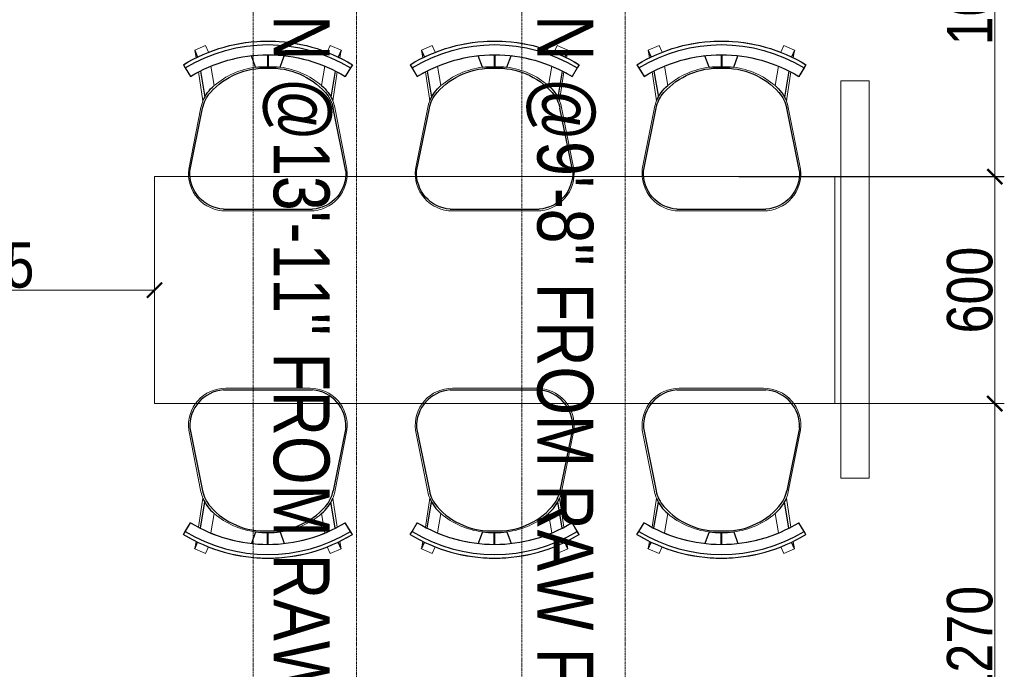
# Model space of a CAD drawing. Header units: millimetres. Extents: x -106827 to 92813, y -35754 to 7831.
# Tile 73 of 150: x -37125 to -34520, y -21851 to -20134. Entities that reach past the tile are written whole.
import ezdxf
from ezdxf.xclip import XClip

# ---------------------------------------------------------------- set-up
doc = ezdxf.new("R2010")
doc.units = ezdxf.units.MM
doc.header["$XCLIPFRAME"] = 2
doc.header["$PDMODE"] = 35
doc.linetypes.add('General Arrangement Plan$0$( Hidden )', pattern=[0.375, 0.25, -0.125])
for name, color, linetype, lineweight in [('General Arrangement Plan$0$DIM', 7, 'Continuous', 13), ('General Arrangement Plan$1$A-PARTITION', 23, 'Continuous', 9), ('General Arrangement Plan$1$BEAM', 113, 'Continuous', 9), ('General Arrangement Plan$1$FURN', 252, 'Continuous', 5)]:
    doc.layers.add(name, color=color, linetype=linetype, lineweight=lineweight)
doc.layers.add('General Arrangement Plan$1$ID-LOOSE2', color=8, linetype='Continuous')
doc.styles.add('General Arrangement Plan$1$Standard', font='ARIALN.TTF')
doc.styles.add('General Arrangement Plan$1$TMH-TEXT', font='simplex.shx', dxfattribs={"width": 0.8})
doc.dimstyles.new('General Arrangement Plan$1$TFS-Dim', dxfattribs={"dimtxt": 120, "dimasz": 40, "dimexe": 25, "dimexo": 25, "dimgap": 4.5, "dimtad": 1, "dimdec": 0, "dimzin": 0, "dimdsep": 46, "dimtxsty": 'General Arrangement Plan$1$Standard', "dimblk": 'General Arrangement Plan$1$_ArchTick', "dimcen": 0.09, "dimdle": 2, "dimclrd": 256, "dimclre": 8, "dimadec": 0, "dimazin": 0, "dimtfac": 1, "dimtdec": 0, "dimtofl": 0, "dimtmove": 1, "dimatfit": 3, "dimfxl": 1, "dimtolj": 1, "dimtzin": 0, "dimlwd": -1, "dimlwe": -1, "dimarcsym": 0})

# ---------------------------------------------------------------- blocks, each defined once
blk = doc.blocks.new('General Arrangement Plan$1$_ArchTick')
at = {"color": 0, "linetype": 'ByBlock', "const_width": 0.15}
blk.add_lwpolyline([(-0.5, -0.5), (0.5, 0.5)], dxfattribs=at)
blk = doc.blocks.new('*D261')
at = {"layer": 'Defpoints', "color": 0}
for p in [(4638.5, 8335.5), (4674.4, 7066), (5061.9, 7066)]:
    blk.add_point(p, dxfattribs=at)
at = {"layer": 'General Arrangement Plan$0$DIM', "color": 8}
blk.add_line((5061.9, 8337.5), (5061.9, 7064), dxfattribs=at)
at = {"layer": 'General Arrangement Plan$0$DIM', "color": 8, "linetype": 'General Arrangement Plan$0$( Hidden )'}
for p, q in [((4663.5, 8335.5), (5086.9, 8335.5)), ((4699.4, 7066), (5086.9, 7066))]:
    blk.add_line(p, q, dxfattribs=at)
at = {"layer": 'General Arrangement Plan$0$DIM', "color": 8, "xscale": 40, "yscale": 40, "zscale": 40}
for p, rotation in [((5061.9, 8335.5), 90), ((5061.9, 7066), 270)]:
    blk.add_blockref('General Arrangement Plan$1$_ArchTick', p, dxfattribs=dict(at, rotation=rotation))
at = {"layer": 'General Arrangement Plan$0$DIM', "color": 0, "insert": (4996.1, 7700.7), "char_height": 120, "attachment_point": 5, "rotation": 90, "style": 'General Arrangement Plan$1$Standard'}
blk.add_mtext('\\A1;1270', dxfattribs=at)
blk = doc.blocks.new('General Arrangement Plan$1$A$C180F00E5')
at = {"layer": 'General Arrangement Plan$1$ID-LOOSE2', "ltscale": 0.05}
for p, q in [((0.0334, 0.4698), (0.0422, 0.4499)), ((0.4666, 0.4698), (0.4578, 0.4499)), ((0.2137, 0.42), (0.2013, 0.454)), ((0.249, 0.4567), (0.249, 0.4217)), ((0.249, 0.4567), (0.249, 0.4217)), ((0.249, 0.4567), (0.249, 0.4217)), ((0.249, 0.4567), (0.249, 0.4217)), ((0.251, 0.4567), (0.251, 0.4217)), ((0.251, 0.4567), (0.251, 0.4217)), ((0.251, 0.4567), (0.251, 0.4217)), ((0.251, 0.4567), (0.251, 0.4217)), ((0.2863, 0.42), (0.2987, 0.454)), ((0, 0.4273), (0.0056, 0.4182)), ((0.0056, 0.4182), (0.0211, 0.3926)), ((0.4944, 0.4182), (0.4789, 0.3926)), ((0.5, 0.4273), (0.4944, 0.4182)), ((0.0505, 0.4078), (0.0635, 0.3317)), ((0.4495, 0.4078), (0.4365, 0.3317)), ((0.0191, 0.1124), (0.0568, 0.2987)), ((0.4809, 0.1124), (0.4432, 0.2987)), ((0.3817, 0), (0.1183, 0))]:
    blk.add_line(p, q, dxfattribs=at)
for centre, radius, start, end in [((0.25, 0.0159), 0.4814, 90, 121.2845), ((0.25, 0.0159), 0.4814, 58.7155, 90), ((0.25, 0.0159), 0.4707, 58.7155, 121.2845), ((0.25, 0.0159), 0.4408, 90, 121.2845), ((0.25, 0.0159), 0.4408, 58.7155, 90), ((0.2398, 0.2036), 0.2135, 87.2356, 138.4785), ((0.24, 0.1996), 0.2218, 87.4171, 96.8127), ((0.2602, 0.2036), 0.2135, 41.5215, 92.7644), ((0.2602, 0.2036), 0.2135, 92.7472, 92.7644), ((0.26, 0.1996), 0.2218, 83.1873, 92.5829), ((0.2398, 0.2036), 0.2135, 87.2356, 87.2528), ((0.1674, 0.2748), 0.1186, 130.1141, 157.4138), ((0.3326, 0.2748), 0.1186, 22.5862, 49.8859), ((0.1548, 0.2789), 0.1, 138.4785, 168.5607), ((0.3452, 0.2789), 0.1, 11.4393, 41.5215), ((0.1266, 0.1074), 0.1077, 177.3178, 265.5501), ((0.3734, 0.1074), 0.1077, 274.4499, 2.6822)]:
    blk.add_arc(centre, radius, start, end, dxfattribs=at)
blk = doc.blocks.new('General Arrangement Plan$1$ghg')
at = {"layer": 'General Arrangement Plan$1$FURN', "ltscale": 1000}
for points in [[(4414156.4, -494204.2), (4414156.4, -493980.8, -0.451699), (4414267.2, -493883.2), (4414430.3, -493915.5, -0.04991), (4414447.4, -493920.7), (4414524, -493909.1, 0.015491), (4414512, -493887.8), (4414543, -493869), (4414543, -493869, -0.022121), (4414561.3, -493902.3), (4414581, -493898.8), (4414593.7, -493927.4), (4414575.9, -493935.3, -0.093712), (4414575.9, -493935.3, -0.189086), (4414575.9, -494249.7), (4414593.7, -494257.6), (4414581, -494286.2), (4414561.3, -494282.7, -0.022121), (4414543, -494316.1), (4414543, -494316.1), (4414512, -494297.2, 0.015491), (4414524, -494275.9), (4414447.4, -494264.3, -0.04991), (4414430.3, -494269.5), (4414267.2, -494301.8, -0.451699), (4414156.4, -494204.2)], [(4414566.9, -494048.9), (4414536.4, -494060, 0.145154), (4414487.7, -493950.3), (4414539.2, -493941.6, -0.070666), (4414566.9, -494048.9)], [(4414566.9, -494136.1), (4414536.4, -494125, -0.145154), (4414487.7, -494234.7), (4414539.2, -494243.5, 0.070666), (4414566.9, -494136.1)]]:
    blk.add_lwpolyline(points, format="xyb", close=True, dxfattribs=at)
at = {"layer": 'General Arrangement Plan$1$FURN', "ltscale": 1000, "xscale": 894.2026233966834, "yscale": 894.2026233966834, "zscale": 894.2026233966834, "rotation": 270}
blk.add_blockref('General Arrangement Plan$1$A$C180F00E5', (4414160.9, -493869), dxfattribs=at)
blk = doc.blocks.new('*D262')
at = {"layer": 'Defpoints', "color": 0}
for p in [(2838.5, 8834.4), (2838.5, 8635.4), (1973.3, 8562.9, -0.1)]:
    blk.add_point(p, dxfattribs=at)
at = {"layer": 'General Arrangement Plan$0$DIM', "color": 8, "linetype": 'General Arrangement Plan$0$( Hidden )'}
for p, q in [((2838.5, 8809.4), (2838.5, 8610.4)), ((1973.3, 8587.9), (1973.3, 8660.4))]:
    blk.add_line(p, q, dxfattribs=at)
at = {"layer": 'General Arrangement Plan$0$DIM', "color": 8}
blk.add_line((1971.3, 8635.4), (2840.5, 8635.4), dxfattribs=at)
at = {"layer": 'General Arrangement Plan$0$DIM', "color": 8, "xscale": 40, "yscale": 40, "zscale": 40, "rotation": 180}
blk.add_blockref('General Arrangement Plan$1$_ArchTick', (1973.3, 8635.4), dxfattribs=at)
at = {"layer": 'General Arrangement Plan$0$DIM', "color": 8, "xscale": 40, "yscale": 40, "zscale": 40}
blk.add_blockref('General Arrangement Plan$1$_ArchTick', (2838.5, 8635.4), dxfattribs=at)
at = {"layer": 'General Arrangement Plan$0$DIM', "color": 0, "insert": (2405.9, 8701.2), "char_height": 120, "attachment_point": 5, "style": 'General Arrangement Plan$1$Standard'}
blk.add_mtext('\\A1;865', dxfattribs=at)
blk = doc.blocks.new('*D264')
at = {"layer": 'Defpoints', "color": 0}
for p in [(3158.8, 9935.3), (5061.9, 9935.3), (4358.8, 8935.4)]:
    blk.add_point(p, dxfattribs=at)
at = {"layer": 'General Arrangement Plan$0$DIM', "color": 8, "linetype": 'General Arrangement Plan$0$( Hidden )'}
for p, q in [((3183.8, 9935.3), (5086.9, 9935.3)), ((4383.8, 8935.4), (5086.9, 8935.4))]:
    blk.add_line(p, q, dxfattribs=at)
at = {"layer": 'General Arrangement Plan$0$DIM', "color": 8}
blk.add_line((5061.9, 8933.4), (5061.9, 9937.3), dxfattribs=at)
at = {"layer": 'General Arrangement Plan$0$DIM', "color": 8, "xscale": 40, "yscale": 40, "zscale": 40}
for p, rotation in [((5061.9, 9935.3), 90), ((5061.9, 8935.4), 270)]:
    blk.add_blockref('General Arrangement Plan$1$_ArchTick', p, dxfattribs=dict(at, rotation=rotation))
at = {"layer": 'General Arrangement Plan$0$DIM', "color": 0, "insert": (4996.1, 9435.4), "char_height": 120, "attachment_point": 5, "rotation": 90, "style": 'General Arrangement Plan$1$Standard'}
blk.add_mtext('\\A1;1000', dxfattribs=at)
blk = doc.blocks.new('*D267')
at = {"layer": 'Defpoints', "color": 0}
for p in [(2838.5, 8935.5), (2838.5, 8335.5), (5061.9, 8335.5)]:
    blk.add_point(p, dxfattribs=at)
at = {"layer": 'General Arrangement Plan$0$DIM', "color": 8}
blk.add_line((5061.9, 8937.5), (5061.9, 8333.5), dxfattribs=at)
at = {"layer": 'General Arrangement Plan$0$DIM', "color": 8, "linetype": 'General Arrangement Plan$0$( Hidden )'}
for p, q in [((2863.5, 8935.5), (5086.9, 8935.5)), ((2863.5, 8335.5), (5086.9, 8335.5))]:
    blk.add_line(p, q, dxfattribs=at)
at = {"layer": 'General Arrangement Plan$0$DIM', "color": 8, "xscale": 40, "yscale": 40, "zscale": 40}
for p, rotation in [((5061.9, 8935.5), 90), ((5061.9, 8335.5), 270)]:
    blk.add_blockref('General Arrangement Plan$1$_ArchTick', p, dxfattribs=dict(at, rotation=rotation))
at = {"layer": 'General Arrangement Plan$0$DIM', "color": 0, "insert": (4996.1, 8635.5), "char_height": 120, "attachment_point": 5, "rotation": 90, "style": 'General Arrangement Plan$1$Standard'}
blk.add_mtext('\\A1;600', dxfattribs=at)
blk = doc.blocks.new('General Arrangement Plan')
at = {"layer": 'General Arrangement Plan$1$A-PARTITION', "ltscale": 10}
blk.add_lwpolyline([(4729, 8138.3), (4654, 8138.3), (4654, 9188.4), (4729, 9188.4)], close=True, dxfattribs=at)
at = {"layer": 'General Arrangement Plan$1$BEAM', "linetype": 'General Arrangement Plan$0$( Hidden )', "ltscale": 11}
for points in [[(3373.3, 14050.1), (3373.2, 899.1), (3099.8, 899.1), (3099.8, 14050.1)], [(4084.2, 14050.1), (4084.2, 899.1), (3810.8, 899.1), (3810.8, 14050.1)]]:
    blk.add_lwpolyline(points, close=True, dxfattribs=at)
at = {"layer": 'General Arrangement Plan$1$FURN', "color": 7}
blk.add_lwpolyline([(4638.5, 8935.5), (2838.5, 8935.5), (2838.5, 8335.5), (4638.5, 8335.5)], close=True, dxfattribs=at)
at = {"layer": 'General Arrangement Plan$1$FURN', "color": 7, "xscale": -1, "rotation": 270}
for p in [(497231, -4405311.6), (497831, -4405311.6), (498431, -4405311.6)]:
    blk.add_blockref('General Arrangement Plan$1$ghg', p, dxfattribs=at)
at = {"layer": 'General Arrangement Plan$1$FURN', "color": 7, "rotation": 270}
for p in [(497231, 4422532.6), (497831, 4422532.6), (498431, 4422532.6)]:
    blk.add_blockref('General Arrangement Plan$1$ghg', p, dxfattribs=at)
at = {"layer": 'General Arrangement Plan$1$BEAM', "char_height": 147.925, "width": 5195.333, "attachment_point": 7, "rotation": 270, "style": 'General Arrangement Plan$1$TMH-TEXT'}
for s, insert in [('{\\fArial|b0|i0|c0|p34;\\C5;BOTTOM OF MS SECTION @13\'-11" FROM RAW FLOOR LEVEL}', (3124, 11300.1)), ('{\\fArial|b0|i0|c0|p34;\\C5;BOTTOM OF MS SECTION @9\'-8" FROM RAW FLOOR LEVEL}', (3821.7, 11300.1))]:
    blk.add_mtext(s, dxfattribs=dict(at, insert=insert))
at = {"layer": 'General Arrangement Plan$0$DIM', "color": 9, "true_color": 0xc7c8ca}
for base, p1, p2, picture, middle in [((5061.9, 9935.3), (4358.8, 8935.4), (3158.8, 9935.3), '*D264', (4996.1, 9435.4)), ((5061.9, 8335.5), (2838.5, 8935.5), (2838.5, 8335.5), '*D267', (4996.1, 8635.5)), ((5061.9015, 7065.9694), (4638.4964, 8335.4757), (4674.416, 7065.9694), '*D261', (4996.1327, 7700.7225))]:
    dim = blk.add_linear_dim(base=base, p1=p1, p2=p2, angle=90, dimstyle='General Arrangement Plan$1$TFS-Dim', override={"dimclrd": 8}, dxfattribs=at)
    dim.commit()
    dim.dimension.update_dxf_attribs({"geometry": picture, "text_midpoint": middle})
dim = blk.add_linear_dim(base=(2838.5, 8635.4), p1=(1973.3, 8562.9, -0.1), p2=(2838.5, 8834.4), dimstyle='General Arrangement Plan$1$TFS-Dim', override={"dimclrd": 8}, dxfattribs=at)
dim.commit()
dim.dimension.update_dxf_attribs({"geometry": '*D262', "text_midpoint": (2405.9, 8701.2)})

msp = doc.modelspace()

# ---------------------------------------------------------------- block references
at = {"color": 7}
ref = msp.add_blockref('General Arrangement Plan', (-39606.8, -29484.1), dxfattribs=at)
XClip(ref).set_block_clipping_path([(48.7190010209, -107.5186207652), (15251.6043912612, 15253.5715002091)])

doc.saveas('drawing.dxf')
